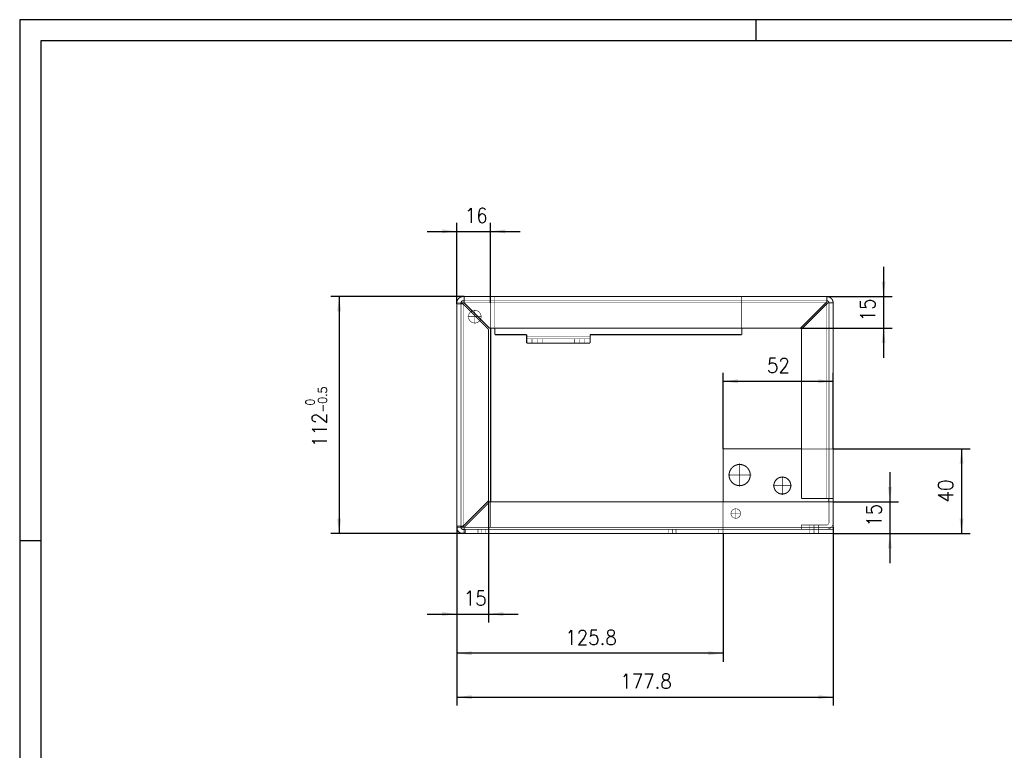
# Model space of a CAD drawing. Header units: inches. Extents: x -1790 to -602, y -1283 to -443.
# Tile 3 of 10: x -1790 to -1324, y -788 to -443. Entities that reach past the tile are written whole.
import ezdxf

# ---------------------------------------------------------------- set-up
doc = ezdxf.new("R2010")
doc.units = ezdxf.units.IN
doc.linetypes.add('DASHED', pattern=[15, 7, -8])
doc.linetypes.add('DOT_CENTER', pattern=[14, 12, -1, 0, -1])
doc.layers.add('1', color=7, linetype='Continuous')
doc.styles.add('CONVERTER_11', font='txt.shx', dxfattribs={"width": 0.9})
doc.dimstyles.new('ME10_DIM_53', dxfattribs={"dimtxt": 7, "dimasz": 7, "dimexe": 4, "dimexo": 0, "dimgap": 4, "dimtad": 1, "dimdec": 1, "dimdsep": 46, "dimtxsty": 'CONVERTER_11', "dimsah": 1, "dimcen": 0.09, "dimclrd": 2, "dimclre": 2, "dimclrt": 7, "dimadec": 0, "dimazin": 0, "dimtfac": 1, "dimtdec": 4, "dimtmove": 0, "dimatfit": 3, "dimfxl": 1, "dimtolj": 1, "dimtzin": 0, "dimarcsym": 0})
doc.dimstyles.new('ME10_DIM_54', dxfattribs={"dimtxt": 7, "dimasz": 7, "dimexe": 4, "dimexo": 0, "dimgap": 4, "dimtad": 1, "dimdec": 1, "dimdsep": 46, "dimtxsty": 'CONVERTER_11', "dimsah": 1, "dimcen": 0.09, "dimclrd": 2, "dimclre": 2, "dimclrt": 7, "dimadec": 0, "dimazin": 0, "dimtfac": 1, "dimtdec": 4, "dimtmove": 0, "dimatfit": 3, "dimfxl": 1, "dimtolj": 1, "dimtzin": 0, "dimarcsym": 0})
doc.dimstyles.new('ME10_DIM_55', dxfattribs={"dimtxt": 7, "dimasz": 7, "dimexe": 4, "dimexo": 0, "dimgap": 4, "dimtad": 1, "dimdec": 1, "dimdsep": 46, "dimtxsty": 'CONVERTER_11', "dimsah": 1, "dimcen": 0.09, "dimclrd": 2, "dimclre": 2, "dimclrt": 7, "dimadec": 0, "dimazin": 0, "dimtfac": 1, "dimtdec": 4, "dimtmove": 0, "dimatfit": 3, "dimfxl": 1, "dimtolj": 1, "dimtzin": 0, "dimarcsym": 0})
doc.dimstyles.new('ME10_DIM_56', dxfattribs={"dimtxt": 7, "dimasz": 7, "dimexe": 4, "dimexo": 0, "dimgap": 4, "dimtad": 1, "dimdec": 1, "dimdsep": 46, "dimtxsty": 'CONVERTER_11', "dimsah": 1, "dimcen": 0.09, "dimclrd": 2, "dimclre": 2, "dimclrt": 7, "dimadec": 0, "dimazin": 0, "dimtfac": 1, "dimtdec": 4, "dimtmove": 0, "dimatfit": 3, "dimfxl": 1, "dimtolj": 1, "dimtzin": 0, "dimarcsym": 0})
doc.dimstyles.new('ME10_DIM_57', dxfattribs={"dimtxt": 7, "dimasz": 7, "dimexe": 4, "dimexo": 0, "dimgap": 4, "dimtad": 1, "dimdec": 1, "dimdsep": 46, "dimtxsty": 'CONVERTER_11', "dimsah": 1, "dimcen": 0.09, "dimclrd": 2, "dimclre": 2, "dimclrt": 7, "dimadec": 0, "dimazin": 0, "dimtol": 1, "dimtm": 0.5, "dimtfac": 0.6, "dimtdec": 0, "dimtmove": 0, "dimatfit": 3, "dimfxl": 1, "dimtolj": 1, "dimtzin": 0, "dimarcsym": 0})
doc.dimstyles.new('ME10_DIM_58', dxfattribs={"dimtxt": 7, "dimasz": 7, "dimexe": 4, "dimexo": 0, "dimgap": 4, "dimtad": 1, "dimdec": 1, "dimdsep": 46, "dimtxsty": 'CONVERTER_11', "dimsah": 1, "dimcen": 0.09, "dimclrd": 2, "dimclre": 2, "dimclrt": 7, "dimadec": 0, "dimazin": 0, "dimtfac": 1, "dimtdec": 4, "dimtmove": 0, "dimatfit": 3, "dimfxl": 1, "dimtolj": 1, "dimtzin": 0, "dimarcsym": 0})
doc.dimstyles.new('ME10_DIM_59', dxfattribs={"dimtxt": 7, "dimasz": 7, "dimexe": 4, "dimexo": 0, "dimgap": 4, "dimtad": 1, "dimdec": 1, "dimdsep": 46, "dimtxsty": 'CONVERTER_11', "dimsah": 1, "dimcen": 0.09, "dimclrd": 2, "dimclre": 2, "dimclrt": 7, "dimadec": 0, "dimazin": 0, "dimtfac": 1, "dimtdec": 4, "dimtmove": 0, "dimatfit": 3, "dimfxl": 1, "dimtolj": 1, "dimtzin": 0, "dimarcsym": 0})
doc.dimstyles.new('ME10_DIM_60', dxfattribs={"dimtxt": 7, "dimasz": 7, "dimexe": 4, "dimexo": 0, "dimgap": 4, "dimtad": 1, "dimdec": 1, "dimdsep": 46, "dimtxsty": 'CONVERTER_11', "dimsah": 1, "dimcen": 0.09, "dimclrd": 2, "dimclre": 2, "dimclrt": 7, "dimadec": 0, "dimazin": 0, "dimtfac": 1, "dimtdec": 4, "dimtmove": 0, "dimatfit": 3, "dimfxl": 1, "dimtolj": 1, "dimtzin": 0, "dimarcsym": 0})
doc.dimstyles.new('ME10_DIM_61', dxfattribs={"dimtxt": 7, "dimasz": 7, "dimexe": 4, "dimexo": 0, "dimgap": 4, "dimtad": 1, "dimdec": 1, "dimdsep": 46, "dimtxsty": 'CONVERTER_11', "dimsah": 1, "dimcen": 0.09, "dimclrd": 2, "dimclre": 2, "dimclrt": 7, "dimadec": 0, "dimazin": 0, "dimtfac": 1, "dimtdec": 4, "dimtmove": 0, "dimatfit": 3, "dimfxl": 1, "dimtolj": 1, "dimtzin": 0, "dimarcsym": 0})

# ---------------------------------------------------------------- blocks, each defined once
blk = doc.blocks.new('rev_supp_piede__11', base_point=(-2184.5, -1969.4))
at = {"color": 7, "linetype": 'Continuous', "const_width": 0.5}
for points in [[(-2181.5, -1857.4, 0.414214), (-2184.5, -1860.4, 0.414214)], [(-2181.5, -1859.4, 0.414214), (-2182.5, -1860.4, 0.414214)], [(-2006.7, -1860.4, 0.414214), (-2009.7, -1857.4, 0.414214)], [(-2008.7, -1860.4, 0.414214), (-2009.7, -1859.4, 0.414214)], [(-2177.23, -1864.17, 0.060885), (-2177.86, -1864.54, 0.060885)], [(-2173.64, -1868.76, 0.060885), (-2173.27, -1868.13, 0.060885)], [(-2045.86, -1941.73, 1.186022), (-2055.58, -1943.4, 1.186022)], [(-2055.58, -1943.4, 0.055725), (-2055.09, -1944.4, 0.055725)], [(-2055.09, -1944.4, 0.551874), (-2046.63, -1944.4, 0.551874)], [(-2046.63, -1944.4, 0.055725), (-2046.15, -1943.4, 0.055725)], [(-2046.15, -1943.4, 0.085096), (-2045.86, -1941.73, 0.085096)], [(-2184.5, -1966.4, 0.414214), (-2181.5, -1969.4, 0.414214)], [(-2182.5, -1966.4, 0.414214), (-2181.5, -1967.4, 0.414214)]]:
    blk.add_lwpolyline(points, format="xyb", dxfattribs=at)
for points in [[(-2184.5, -1860.9), (-2184.5, -1860.4)], [(-2184.5, -1860.9), (-2182.5, -1860.9)], [(-2184.5, -1965.9), (-2184.5, -1860.9)], [(-2182.5, -1860.9), (-2182.5, -1860.4)], [(-2182.5, -1860.4), (-2181.5, -1860.4)], [(-2182.5, -1860.9), (-2181.5, -1860.9)], [(-2181.5, -1857.4), (-2181, -1857.4)], [(-2181.5, -1859.4), (-2181, -1859.4)], [(-2181, -1860.4), (-2181.5, -1860.4)], [(-2181.5, -1860.9), (-2169.5, -1872.9)], [(-2181, -1857.4), (-2166.5, -1857.4)], [(-2181, -1857.4), (-2181, -1859.4)], [(-2181, -1859.4), (-2181, -1860.4)], [(-2169, -1872.4), (-2181, -1860.4)], [(-2166.5, -1857.4), (-2049.9, -1857.4)], [(-2049.9, -1857.4), (-2009.7, -1857.4)], [(-2010.19, -1860.4), (-2022.19, -1872.4)], [(-2021.7, -1872.89), (-2009.7, -1860.89)], [(-2010.19, -1860.4), (-2009.7, -1859.91)], [(-2009.7, -1857.4), (-2009.7, -1859.4)], [(-2009.7, -1859.4), (-2009.7, -1859.91)], [(-2009.21, -1860.4), (-2009.7, -1860.89)], [(-2008.7, -1860.4), (-2009.21, -1860.4)], [(-2006.7, -1860.4), (-2008.7, -1860.4)], [(-2006.7, -1860.4), (-2006.7, -1929.4)], [(-2169.5, -1953.9), (-2169.5, -1872.9)], [(-2169, -1872.4), (-2022.19, -1872.4)], [(-2168.5, -1872.4), (-2168.5, -1954.4)], [(-2166.5, -1875.4), (-2166.5, -1872.4)], [(-2049.9, -1872.4), (-2049.9, -1875.4)], [(-2021.7, -1952.8), (-2021.7, -1872.89)], [(-2166.5, -1875.4), (-2151.5, -1875.4)], [(-2151.5, -1876.4), (-2151.5, -1875.4)], [(-2151.5, -1876.4), (-2151.5, -1877.4)], [(-2151.5, -1877.4), (-2151.5, -1879.4)], [(-2151.5, -1879.4), (-2149, -1879.4)], [(-2149, -1879.4), (-2144, -1879.4)], [(-2144, -1879.4), (-2129, -1879.4)], [(-2129, -1879.4), (-2124, -1879.4)], [(-2124, -1879.4), (-2121.5, -1879.4)], [(-2121.5, -1876.4), (-2121.5, -1875.4)], [(-2121.5, -1875.4), (-2049.9, -1875.4)], [(-2121.5, -1876.4), (-2121.5, -1877.4)], [(-2121.5, -1877.4), (-2121.5, -1879.4)], [(-2021.7, -1929.4), (-2058.7, -1929.4)], [(-2058.7, -1954.4), (-2058.7, -1929.4)], [(-2006.7, -1929.4), (-2006.7, -1952.8)], [(-2169.5, -1953.9), (-2181.5, -1965.9)], [(-2021.7, -1952.8), (-2009.7, -1952.8)], [(-2008.7, -1952.8), (-2009.7, -1952.8)], [(-2006.7, -1952.8), (-2008.7, -1952.8)], [(-2008.7, -1954.4), (-2008.7, -1952.8)], [(-2006.7, -1952.8), (-2006.7, -1954.4)], [(-2181, -1966.4), (-2169, -1954.4)], [(-2006.7, -1954.4), (-2169, -1954.4)], [(-2006.7, -1954.4), (-2006.7, -1964.3)], [(-2184.5, -1965.9), (-2182.5, -1965.9)], [(-2184.5, -1966.4), (-2184.5, -1965.9)], [(-2182.5, -1965.9), (-2181.5, -1965.9)], [(-2182.5, -1966.4), (-2182.5, -1965.9)], [(-2182.5, -1966.4), (-2181.5, -1966.4)], [(-2181, -1966.4), (-2181.5, -1966.4)], [(-2181.5, -1967.4), (-2181, -1967.4)], [(-2181, -1966.4), (-2181, -1967.4)], [(-2181, -1967.4), (-2181, -1969.4)], [(-2006.7, -1964.3), (-2006.7, -1966.4)], [(-2006.7, -1967.4), (-2006.7, -1966.4)], [(-2006.7, -1967.4), (-2006.7, -1969.4)], [(-2181, -1969.4), (-2181.5, -1969.4)], [(-2181, -1969.4), (-2180.5, -1969.4)], [(-2180.5, -1969.4), (-2174.45, -1969.4)], [(-2174.45, -1969.4), (-2170.95, -1969.4)], [(-2170.95, -1969.4), (-2084.45, -1969.4)], [(-2084.45, -1969.4), (-2080.95, -1969.4)], [(-2080.95, -1969.4), (-2060.7, -1969.4)], [(-2060.7, -1969.4), (-2058.7, -1969.4)], [(-2058.7, -1969.4), (-2017.7, -1969.4)], [(-2017.7, -1969.4), (-2013.7, -1969.4)], [(-2013.7, -1969.4), (-2006.7, -1969.4)]]:
    blk.add_lwpolyline(points, dxfattribs=at)
at = {"color": 160, "linetype": 'DASHED', "const_width": 0.25}
for points in [[(-2184.5, -1860.4), (-2182.5, -1860.4)], [(-2181, -1859.4), (-2166.5, -1859.4)], [(-2168.5, -1860.4), (-2168.5, -1872.4)], [(-2166.5, -1857.4), (-2166.5, -1859.4)], [(-2166.5, -1859.4), (-2049.9, -1859.4)], [(-2166.5, -1859.4), (-2166.5, -1860.4)], [(-2166.5, -1872.4), (-2166.5, -1860.4)], [(-2049.9, -1859.4), (-2049.9, -1857.4)], [(-2049.9, -1859.4), (-2009.7, -1859.4)], [(-2049.9, -1859.4), (-2049.9, -1872.4)], [(-2008.7, -1860.4), (-2008.7, -1952.8)], [(-2182.5, -1860.9), (-2182.5, -1965.9)], [(-2151.5, -1877.4), (-2149, -1877.4)], [(-2149, -1877.4), (-2149, -1879.4)], [(-2149, -1877.4), (-2144, -1877.4)], [(-2144, -1877.4), (-2144, -1879.4)], [(-2144, -1877.4), (-2129, -1877.4)], [(-2129, -1877.4), (-2129, -1879.4)], [(-2129, -1877.4), (-2124, -1877.4)], [(-2124, -1877.4), (-2124, -1879.4)], [(-2124, -1877.4), (-2121.5, -1877.4)], [(-2006.7, -1929.4), (-2021.7, -1929.4)], [(-2168.5, -1954.4), (-2168.5, -1966.4)], [(-2058.7, -1966.4), (-2058.7, -1954.4)], [(-2008.7, -1964.3), (-2008.7, -1954.4)], [(-2182.5, -1966.4), (-2184.5, -1966.4)], [(-2181, -1967.4), (-2180.5, -1967.4)], [(-2180.5, -1967.4), (-2180.5, -1969.4)], [(-2174.45, -1967.4), (-2180.5, -1967.4)], [(-2174.45, -1967.4), (-2174.45, -1969.4)], [(-2170.95, -1967.4), (-2174.45, -1967.4)], [(-2084.45, -1967.4), (-2170.95, -1967.4)], [(-2170.95, -1967.4), (-2170.95, -1969.4)], [(-2080.95, -1967.4), (-2084.45, -1967.4)], [(-2084.45, -1967.4), (-2084.45, -1969.4)], [(-2080.95, -1967.4), (-2080.95, -1969.4)], [(-2060.7, -1967.4), (-2080.95, -1967.4)], [(-2060.7, -1967.4), (-2058.7, -1967.4)], [(-2060.7, -1969.4), (-2060.7, -1967.4)], [(-2058.7, -1967.4), (-2058.7, -1966.4)], [(-2058.7, -1967.4), (-2017.7, -1967.4)], [(-2058.7, -1969.4), (-2058.7, -1967.4)], [(-2021.7, -1965.3), (-2017.7, -1965.3)], [(-2021.7, -1967.3), (-2021.7, -1965.3)], [(-2021.7, -1967.3), (-2017.7, -1967.3)], [(-2017.7, -1965.3), (-2013.7, -1965.3)], [(-2017.7, -1965.3), (-2017.7, -1967.3)], [(-2017.7, -1967.3), (-2013.7, -1967.3)], [(-2017.7, -1967.4), (-2013.7, -1967.4)], [(-2017.7, -1967.4), (-2017.7, -1969.4)], [(-2013.7, -1965.3), (-2013.7, -1967.3)], [(-2013.7, -1965.3), (-2009.7, -1965.3)], [(-2013.7, -1967.3), (-2009.7, -1967.3)], [(-2013.7, -1967.4), (-2006.7, -1967.4)], [(-2013.7, -1967.4), (-2013.7, -1969.4)]]:
    blk.add_lwpolyline(points, dxfattribs=at)
at = {"color": 124, "linetype": 'Continuous', "const_width": 0.25}
for points in [[(-2181.5, -1860.4), (-2181.5, -1860.9)], [(-2168.5, -1860.4), (-2181, -1860.4)], [(-2168.5, -1860.4), (-2010.19, -1860.4)], [(-2181.5, -1860.9), (-2181.5, -1965.9)], [(-2009.7, -1952.8), (-2009.7, -1860.89)], [(-2151.5, -1876.4), (-2121.5, -1876.4)], [(-2181.5, -1965.9), (-2181.5, -1966.4)], [(-2181, -1966.4), (-2168.5, -1966.4)], [(-2168.5, -1966.4), (-2006.7, -1966.4)]]:
    blk.add_lwpolyline(points, dxfattribs=at)
at = {"color": 160, "linetype": 'DASHED', "const_width": 0.25}
for points in [[(-2177.86, -1864.54, 1.125696), (-2173.64, -1868.76, 1.125696)], [(-2173, -1866.9, 0.544625), (-2177.23, -1864.17, 0.544625)], [(-2173.27, -1868.13, 0.106407), (-2173, -1866.9, 0.106407)], [(-2009.7, -1967.3, 0.414214), (-2006.7, -1964.3, 0.414214)], [(-2009.7, -1965.3, 0.414214), (-2008.7, -1964.3, 0.414214)]]:
    blk.add_lwpolyline(points, format="xyb", dxfattribs=at)
at = {"color": 7, "linetype": 'Continuous', "const_width": 0.5}
blk.add_lwpolyline([(-2034.7, -1946.7, 1), (-2026.7, -1946.7, 1)], format="xyb", close=True, dxfattribs=at)
at = {"color": 160, "linetype": 'DASHED', "const_width": 0.25}
blk.add_lwpolyline([(-2054.95, -1959.9, 1), (-2050.45, -1959.9, 1)], format="xyb", close=True, dxfattribs=at)
at = {"layer": '1', "color": 30, "linetype": 'DOT_CENTER', "const_width": 0.25}
for points in [[(-2176, -1863.6), (-2176, -1870.2)], [(-2172.7, -1866.9), (-2179.3, -1866.9)], [(-2146.5, -1877.4), (-2146.5, -1879.4)], [(-2126.5, -1877.4), (-2126.5, -1879.4)], [(-2050.86, -1936.23), (-2050.86, -1947.23)], [(-2045.36, -1941.73), (-2056.36, -1941.73)], [(-2030.7, -1942.3), (-2030.7, -1951.1)], [(-2026.3, -1946.7), (-2035.1, -1946.7)], [(-2052.7, -1957.42), (-2052.7, -1962.37)], [(-2050.22, -1959.9), (-2055.17, -1959.9)], [(-2172.7, -1967.4), (-2172.7, -1969.4)], [(-2082.7, -1967.4), (-2082.7, -1969.4)], [(-2015.7, -1965.3), (-2015.7, -1967.3)], [(-2015.7, -1967.4), (-2015.7, -1969.4)]]:
    blk.add_lwpolyline(points, dxfattribs=at)
blk = doc.blocks.new('*D78')
at = {"layer": '1', "color": 2, "linetype": 'Continuous', "transparency": 16777216}
for p, q in [((-2006.7, -1929.4), (-1942.04, -1929.4)), ((-1946.04, -1929.4), (-1946.04, -1969.4)), ((-2006.7, -1969.4), (-1942.04, -1969.4))]:
    blk.add_line(p, q, dxfattribs=at)
at = {"layer": '1', "color": 2, "transparency": 16777216}
for points in [[(-1945.12, -1936.4), (-1946.96, -1936.4), (-1946.04, -1929.4)], [(-1946.96, -1962.4), (-1945.12, -1962.4), (-1946.04, -1969.4)]]:
    blk.add_solid(points, dxfattribs=at)
at = {"layer": '1', "color": 7, "transparency": 16777216, "insert": (-1950.04, -1954.65), "char_height": 7, "attachment_point": 7, "rotation": 90, "line_spacing_factor": 0.60024, "style": 'CONVERTER_11'}
blk.add_mtext('40', dxfattribs=at)
blk = doc.blocks.new('*D79')
at = {"layer": '1', "color": 2, "linetype": 'Continuous', "transparency": 16777216}
for p, q in [((-2058.7, -1929.4), (-2058.7, -1893.44)), ((-2058.7, -1897.44), (-2006.7, -1897.44)), ((-2006.7, -1929.4), (-2006.7, -1893.44))]:
    blk.add_line(p, q, dxfattribs=at)
at = {"layer": '1', "color": 2, "transparency": 16777216}
for points in [[(-2051.7, -1896.52), (-2051.7, -1898.36), (-2058.7, -1897.44)], [(-2013.7, -1898.36), (-2013.7, -1896.52), (-2006.7, -1897.44)]]:
    blk.add_solid(points, dxfattribs=at)
at = {"layer": '1', "color": 7, "transparency": 16777216, "insert": (-2037.95, -1893.44), "char_height": 7, "attachment_point": 7, "rotation": 0.0001, "line_spacing_factor": 0.60024, "style": 'CONVERTER_11'}
blk.add_mtext('52', dxfattribs=at)
blk = doc.blocks.new('*D80')
at = {"layer": '1', "color": 2, "linetype": 'Continuous', "transparency": 16777216}
for p, q in [((-2184.5, -1966.4), (-2184.5, -2029.94)), ((-2058.7, -1969.4), (-2058.7, -2029.94)), ((-2058.7, -2025.94), (-2184.5, -2025.94))]:
    blk.add_line(p, q, dxfattribs=at)
at = {"layer": '1', "color": 2, "transparency": 16777216}
for points in [[(-2177.5, -2025.02), (-2177.5, -2026.86), (-2184.5, -2025.94)], [(-2065.7, -2026.86), (-2065.7, -2025.02), (-2058.7, -2025.94)]]:
    blk.add_solid(points, dxfattribs=at)
at = {"layer": '1', "color": 7, "transparency": 16777216, "insert": (-2133.24, -2021.94), "char_height": 7, "attachment_point": 7, "rotation": 0.0001, "line_spacing_factor": 0.60024, "style": 'CONVERTER_11'}
blk.add_mtext('125.8', dxfattribs=at)
blk = doc.blocks.new('*D81')
at = {"layer": '1', "color": 2, "linetype": 'Continuous', "transparency": 16777216}
for p, q in [((-2184.5, -1860.9), (-2184.5, -1822.61)), ((-2168.5, -1860.4), (-2168.5, -1822.61)), ((-2198.5, -1826.61), (-2184.5, -1826.61)), ((-2184.5, -1826.61), (-2168.5, -1826.61)), ((-2168.5, -1826.61), (-2154.5, -1826.61))]:
    blk.add_line(p, q, dxfattribs=at)
at = {"layer": '1', "color": 2, "transparency": 16777216}
for points in [[(-2191.5, -1827.54), (-2191.5, -1825.69), (-2184.5, -1826.61)], [(-2161.5, -1825.69), (-2161.5, -1827.54), (-2168.5, -1826.61)]]:
    blk.add_solid(points, dxfattribs=at)
at = {"layer": '1', "color": 7, "transparency": 16777216, "insert": (-2180.7, -1822.61), "char_height": 7, "attachment_point": 7, "rotation": 0.0001, "line_spacing_factor": 0.60024, "style": 'CONVERTER_11'}
blk.add_mtext('16', dxfattribs=at)
blk = doc.blocks.new('*D82')
at = {"layer": '1', "color": 2, "linetype": 'Continuous', "transparency": 16777216}
for p, q in [((-2181, -1857.4), (-2244.07, -1857.4)), ((-2240.07, -1857.4), (-2240.07, -1969.4)), ((-2180.5, -1969.4), (-2244.07, -1969.4))]:
    blk.add_line(p, q, dxfattribs=at)
at = {"layer": '1', "color": 2, "transparency": 16777216}
for points in [[(-2239.15, -1864.4), (-2240.99, -1864.4), (-2240.07, -1857.4)], [(-2240.99, -1962.4), (-2239.15, -1962.4), (-2240.07, -1969.4)]]:
    blk.add_solid(points, dxfattribs=at)
at = {"layer": '1', "color": 7, "transparency": 16777216, "insert": (-2245.82, -1928.46), "char_height": 7, "attachment_point": 7, "rotation": 90, "line_spacing_factor": 0.60024, "style": 'CONVERTER_11'}
blk.add_mtext('\\C7;112\\C7;\\H4.2;\\S 0^ -0.5;', dxfattribs=at)
blk = doc.blocks.new('*D83')
at = {"layer": '1', "color": 2, "linetype": 'Continuous', "transparency": 16777216}
for p, q in [((-2184.5, -1965.9), (-2184.5, -2050.65)), ((-2006.7, -1966.4), (-2006.7, -2050.65)), ((-2184.5, -2046.65), (-2006.7, -2046.65))]:
    blk.add_line(p, q, dxfattribs=at)
at = {"layer": '1', "color": 2, "transparency": 16777216}
for points in [[(-2177.5, -2045.72), (-2177.5, -2047.57), (-2184.5, -2046.65)], [(-2013.7, -2047.57), (-2013.7, -2045.72), (-2006.7, -2046.65)]]:
    blk.add_solid(points, dxfattribs=at)
at = {"layer": '1', "color": 7, "transparency": 16777216, "insert": (-2107.24, -2042.65), "char_height": 7, "attachment_point": 7, "rotation": 0.0001, "line_spacing_factor": 0.60024, "style": 'CONVERTER_11'}
blk.add_mtext('177.8', dxfattribs=at)
blk = doc.blocks.new('*D84')
at = {"layer": '1', "color": 2, "linetype": 'Continuous', "transparency": 16777216}
for p, q in [((-2169.5, -1953.9), (-2169.5, -2011.39)), ((-2184.5, -1965.9), (-2184.5, -2011.39)), ((-2198.5, -2007.39), (-2184.5, -2007.39)), ((-2184.5, -2007.39), (-2169.5, -2007.39)), ((-2169.5, -2007.39), (-2155.5, -2007.39))]:
    blk.add_line(p, q, dxfattribs=at)
at = {"layer": '1', "color": 2, "transparency": 16777216}
for points in [[(-2191.5, -2008.31), (-2191.5, -2006.46), (-2184.5, -2007.39)], [(-2162.5, -2006.46), (-2162.5, -2008.31), (-2169.5, -2007.39)]]:
    blk.add_solid(points, dxfattribs=at)
at = {"layer": '1', "color": 7, "transparency": 16777216, "insert": (-2181.2, -2003.39), "char_height": 7, "attachment_point": 7, "rotation": 0.0001, "line_spacing_factor": 0.60024, "style": 'CONVERTER_11'}
blk.add_mtext('15', dxfattribs=at)
blk = doc.blocks.new('*D85')
at = {"layer": '1', "color": 2, "linetype": 'Continuous', "transparency": 16777216}
for p, q in [((-1979.88, -1940.4), (-1979.88, -1954.4)), ((-2006.7, -1954.4), (-1975.88, -1954.4)), ((-1979.88, -1954.4), (-1979.88, -1969.4)), ((-2006.7, -1969.4), (-1975.88, -1969.4)), ((-1979.88, -1969.4), (-1979.88, -1983.4))]:
    blk.add_line(p, q, dxfattribs=at)
at = {"layer": '1', "color": 2, "transparency": 16777216}
for points in [[(-1980.8, -1947.4), (-1978.95, -1947.4), (-1979.88, -1954.4)], [(-1978.95, -1976.4), (-1980.8, -1976.4), (-1979.88, -1969.4)]]:
    blk.add_solid(points, dxfattribs=at)
at = {"layer": '1', "color": 7, "transparency": 16777216, "insert": (-1983.88, -1966.1), "char_height": 7, "attachment_point": 7, "rotation": 90, "line_spacing_factor": 0.60024, "style": 'CONVERTER_11'}
blk.add_mtext('15', dxfattribs=at)
blk = doc.blocks.new('*D86')
at = {"layer": '1', "color": 2, "linetype": 'Continuous', "transparency": 16777216}
for p, q in [((-1982.88, -1843.4), (-1982.88, -1857.4)), ((-2009.7, -1857.4), (-1978.88, -1857.4)), ((-1982.88, -1857.4), (-1982.88, -1872.4)), ((-2022.19, -1872.4), (-1978.88, -1872.4)), ((-1982.88, -1872.4), (-1982.88, -1886.4))]:
    blk.add_line(p, q, dxfattribs=at)
at = {"layer": '1', "color": 2, "transparency": 16777216}
for points in [[(-1983.8, -1850.4), (-1981.95, -1850.4), (-1982.88, -1857.4)], [(-1981.95, -1879.4), (-1983.8, -1879.4), (-1982.88, -1872.4)]]:
    blk.add_solid(points, dxfattribs=at)
at = {"layer": '1', "color": 7, "transparency": 16777216, "insert": (-1986.88, -1869.1), "char_height": 7, "attachment_point": 7, "rotation": 90, "line_spacing_factor": 0.60024, "style": 'CONVERTER_11'}
blk.add_mtext('15', dxfattribs=at)
blk = doc.blocks.new('A2', base_point=(3410.01, -4522.54))
at = {"layer": '1', "color": 2, "linetype": 'Continuous'}
for p, q in [((-1195.5, -863.3), (-1195.5, -986.3)), ((-811.5, -863.3), (-1195.5, -863.3)), ((-1021.5, -868.3), (-1021.5, -863.3)), ((-1195.5, -986.3), (-1190.5, -986.3)), ((-1195.5, -986.3), (-1195.5, -1283.3))]:
    blk.add_line(p, q, dxfattribs=at)
at = {"layer": '1', "color": 7, "linetype": 'Continuous'}
for p, q in [((-1190.5, -868.3), (-1190.5, -986.3)), ((-811.5, -868.3), (-1190.5, -868.3)), ((-1190.5, -986.3), (-1190.5, -1278.3))]:
    blk.add_line(p, q, dxfattribs=at)
blk = doc.blocks.new('in_basso1', base_point=(-2098, -1914.6))
blk.add_blockref('rev_supp_piede__11', (-2184.5, -1969.4))
at = {"layer": '1'}
for base, p1, p2, dimstyle, picture, middle in [((-2184.5, -1826.61), (-2168.5, -1860.4), (-2184.5, -1860.9), 'ME10_DIM_56', '*D81', (-2176.5, -1819.11)), ((-2184.5, -2007.39), (-2169.5, -1953.9), (-2184.5, -1965.9), 'ME10_DIM_59', '*D84', (-2177, -1999.89)), ((-2184.5, -2046.65), (-2006.7, -1966.4), (-2184.5, -1965.9), 'ME10_DIM_58', '*D83', (-2095.6, -2039.15)), ((-2058.7, -2025.94), (-2184.5, -1966.4), (-2058.7, -1969.4), 'ME10_DIM_55', '*D80', (-2121.6, -2018.44))]:
    dim = blk.add_linear_dim(base=base, p1=p1, p2=p2, dimstyle=dimstyle, dxfattribs=at)
    dim.commit()
    dim.dimension.update_dxf_attribs({"geometry": picture, "text_midpoint": middle, "text_rotation": 0.0001})
for base, p1, p2, dimstyle, picture, middle in [((-1982.88, -1857.4), (-2022.19, -1872.4), (-2009.7, -1857.4), 'ME10_DIM_61', '*D86', (-1990.38, -1864.9)), ((-2240.07, -1857.4), (-2180.5, -1969.4), (-2181, -1857.4), 'ME10_DIM_57', '*D82', (-2249.32, -1914.9)), ((-1946.04, -1929.4), (-2006.7, -1969.4), (-2006.7, -1929.4), 'ME10_DIM_53', '*D78', (-1953.54, -1949.4)), ((-1979.88, -1954.4), (-2006.7, -1969.4), (-2006.7, -1954.4), 'ME10_DIM_60', '*D85', (-1987.38, -1961.9))]:
    dim = blk.add_linear_dim(base=base, p1=p1, p2=p2, angle=90, dimstyle=dimstyle, dxfattribs=at)
    dim.commit()
    dim.dimension.update_dxf_attribs({"geometry": picture, "text_midpoint": middle, "text_rotation": 90})
dim = blk.add_aligned_dim(p1=(-2006.7, -1929.4), p2=(-2058.7, -1929.4), distance=-31.96, dimstyle='ME10_DIM_54', dxfattribs=at)
dim.commit()
dim.dimension.update_dxf_attribs({"geometry": '*D79', "text_midpoint": (-2032.7, -1889.94), "text_rotation": 0.0001})
blk = doc.blocks.new('1')
blk.add_blockref('A2', (3410.01, -4522.54))
at = {"xscale": 0.5, "yscale": 0.5, "zscale": 0.5}
blk.add_blockref('in_basso1', (-1049, -957.3), dxfattribs=at)

msp = doc.modelspace()

# ---------------------------------------------------------------- block references
at = {"xscale": 2, "yscale": 2, "zscale": 2}
msp.add_blockref('1', (601.5, 1283.3), dxfattribs=at)

doc.saveas('drawing.dxf')
